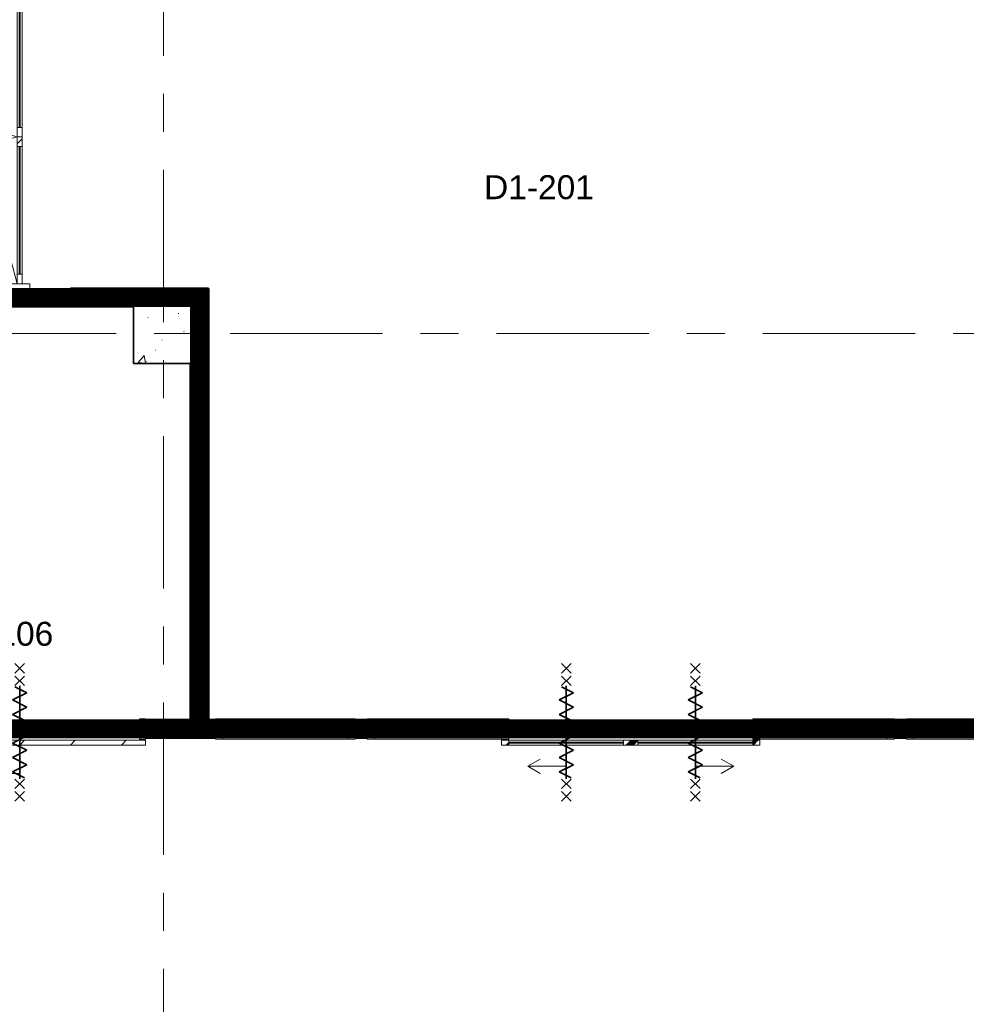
# Model space of a CAD drawing. Extents: x -2538 to 83400, y -8040 to 61900.
# Tile 89 of 105: x 45600 to 53500, y 41202 to 49418. Entities that reach past the tile are written whole.
import ezdxf

# ---------------------------------------------------------------- set-up
doc = ezdxf.new("R2010")
doc.units = 0
doc.header["$LTSCALE"] = 100
doc.linetypes.add('SCHEIDING_BRANDWEREND60', pattern=[3.2, 0.8, -1.6, 0.8])
doc.linetypes.add('stramien', pattern=[22.225, 12.7, -3.175, 3.175, -3.175])
for name, color, linetype, lineweight in [('00---0--FM-RUIMTENR', 7, 'Continuous', 18), ('BA20----_WANDEN', 14, 'Continuous', 50), ('BL$1A---_ALGEMEEN', 7, 'Continuous', 18), ('BL$7A---_STRAMIEN', 7, 'Continuous', 18), ('BL$8F---_HID-WAND', 7, 'Continuous', 18), ('BL20----_WANDEN', 7, 'Continuous', 25), ('BL28----_CONSTRUCTIES', 4, 'Continuous', 18), ('BL30----_BRANDSYMBOLEN', 14, 'Continuous', 35), ('BL30----_KOZIJNEN', 14, 'Continuous', 25), ('BL40----_BRANDWERENDESCHEIDING_60MIN', 84, 'SCHEIDING_BRANDWEREND60', 158)]:
    doc.layers.add(name, color=color, linetype=linetype, lineweight=lineweight)
doc.styles.add('Arial', font='arial.ttf', dxfattribs={"height": 200})
pattern_1 = [(270, (45475, 47175), (500, 1e-12), []), (270, (45425, 47175), (500, 1e-12), []), (270, (45375, 47175), (500, 1e-12), []), (270, (45325, 47175), (500, 1e-12), [])]
pattern_2 = [(180, (47175, 45500), (1e-12, -500), []), (180, (47175, 45550), (1e-12, -500), []), (180, (47175, 45600), (1e-12, -500), []), (180, (47175, 45650), (1e-12, -500), [])]
pattern_3 = [(90, (49400, 43425), (-500, -1e-12), []), (90, (49450, 43425), (-500, -1e-12), []), (90, (49500, 43425), (-500, -1e-12), []), (90, (49550, 43425), (-500, -1e-12), [])]
pattern_4 = [(225, (49446.6, 37572.7), (500, -500), []), (225, (49276.6, 37572.7), (500, -500), []), (225, (49266.6, 37572.7), (500, -500), []), (225, (49256.6, 37572.7), (500, -500), []), (225, (49246.6, 37572.7), (500, -500), []), (225, (49236.6, 37572.7), (500, -500), []), (225, (49226.6, 37572.7), (500, -500), []), (225, (49216.6, 37572.7), (500, -500), [])]

# ---------------------------------------------------------------- blocks, each defined once
blk = doc.blocks.new('28_CL_beton - kolom - Betonkolom 500x500-V8-1')
at = {"layer": 'BL28----_CONSTRUCTIES'}
h = blk.add_hatch(dxfattribs=at)
h.set_pattern_fill('FP_10', color=256, style=0, pattern_type=2)
h.set_pattern_definition([(50, (-45546.6, -40872.7), (728.7365, -63.756), [76.2, -838.2]), (355, (-45546.6, -40872.7), (-140.972, 764.228), [60.96, -670.56]), (100.451, (-45485.9, -40878), (587.77, 700.467), [64.76, -712.36]), (46.184, (-45546.6, -40669.5), (1084.316, -168.171), [114.3, -1257.3]), (96.636, (-45456.2, -40683.5), (949.61, 989.71), [97.14, -1068.54]), (351.184, (-45546.6, -40669.5), (949.62, 989.701), [91.44, -1005.84]), (21, (-45445, -40720.3), (606.458, -409.0606), [76.2, -838.2]), (326, (-45445, -40720.3), (247.208, 736.753), [60.96, -670.56]), (71.451, (-45394.5, -40754.4), (853.668, 327.6855), [64.76, -712.36]), (37.5, (-45546.6, -40872.68), (12.3547, 338.2201), [3.353, -659.079, 3.353, -677.367, -673.1]), (37.5, (-45546.6, -40872.68), (12.3547, 338.2201), [-1343.152, 3.353, -669.747]), (7.5, (-45546.6, -40872.68), (267.2789, 400.7221), [3.353, -384.759, 3.353, -643.839, -256.54]), (7.5, (-45546.6, -40872.68), (267.2789, 400.7221), [-1035.304, 3.353, -253.187]), (327.5, (-45773.18, -40872.68), (542.3633, -22.9153), [3.353, -250.647, 3.353, -1840.687]), (327.5, (-45773.18, -40872.68), (542.3633, -22.9153), [-257.353, -789.127, 3.353, -1048.207]), (317.5, (-45874.78, -40872.7), (592.517, 101.707), [3.353, -326.847, 3.353, -522.935, -746.76]), (317.5, (-45874.78, -40872.7), (592.517, 101.707), [-856.488, 3.353, -743.407])])
h.paths.add_polyline_path([(250, -250), (250, 250), (-250, 250), (-250, -250)], flags=0)
at = {"layer": 'BL28----_CONSTRUCTIES', "lineweight": 35}
for p, q in [((250, 250), (-250, 250)), ((-250, 250), (-250, -250)), ((250, -250), (250, 250)), ((-250, -250), (250, -250))]:
    blk.add_line(p, q, dxfattribs=at)
blk = doc.blocks.new('32_DR_AMC_s_dubbele deur met bovenpaneel_dt5 - 2550x2700-2935082-1')
at = {"layer": 'BL30----_KOZIJNEN', "lineweight": 18}
h = blk.add_hatch(dxfattribs=at)
h.set_pattern_fill('FP_980', color=256, style=0, pattern_type=2)
h.set_pattern_definition([(315, (-42392.3, 44346.6), (500, 500), []), (315, (-42392.3, 44176.6), (500, 500), []), (315, (-42392.3, 44166.6), (500, 500), []), (315, (-42392.3, 44156.6), (500, 500), []), (315, (-42392.3, 44146.6), (500, 500), []), (315, (-42392.3, 44136.6), (500, 500), []), (315, (-42392.3, 44126.6), (500, 500), []), (315, (-42392.3, 44116.6), (500, 500), [])])
h.paths.add_polyline_path([(-1155, 85), (-1155, -85), (-1105, -85), (-1105, 85)], flags=0)
h.paths.add_polyline_path([(1345, -85), (1395, -85), (1395, 85), (1345, 85)], flags=0)
h = blk.add_hatch(dxfattribs=at)
h.set_pattern_fill('FP_979', color=256, style=0, pattern_type=2)
h.set_pattern_definition([(315, (-42392.3, 44346.6), (212.132, 212.132), [])])
h.paths.add_polyline_path([(-1105, 20), (-1105, -20), (-1025, -20), (-1025, 20)], flags=0)
h.paths.add_polyline_path([(40, 20), (40, -20), (120, -20), (120, 20)], flags=0)
for p, q in [((-1105, 20), (57.3, 331.4)), ((1345, 20), (182.7, 331.4)), ((120, 20), (37.9, 326.2)), ((120, 20), (202.1, 326.2)), ((-1155, 85), (-1155, -85)), ((-1105, 85), (-1155, 85)), ((-1105, -85), (-1105, 85)), ((1395, 85), (1345, 85)), ((1345, 85), (1345, -85)), ((1395, -85), (1395, 85)), ((-1025, 20), (-1105, 20)), ((-1105, 20), (-1105, -20)), ((-1025, -20), (-1025, 20)), ((-1025, 20), (40, 20)), ((40, 3), (-1025, 3)), ((-1025, 3), (-1025, -3)), ((120, 20), (40, 20)), ((40, 20), (40, -20)), ((40, -3), (40, 3)), ((120, -20), (120, 20)), ((200, 20), (120, 20)), ((120, 20), (120, -20)), ((200, -20), (200, 20)), ((200, 20), (1265, 20)), ((1265, 3), (200, 3)), ((200, 3), (200, -3)), ((1345, 20), (1265, 20)), ((1265, 20), (1265, -20)), ((1265, -3), (1265, 3)), ((1345, -20), (1345, 20)), ((-1105, -20), (-1025, -20)), ((-1025, -3), (40, -3)), ((40, -20), (-1025, -20)), ((40, -20), (120, -20)), ((120, -20), (200, -20)), ((200, -3), (1265, -3)), ((1265, -20), (200, -20)), ((1265, -20), (1345, -20)), ((-1155, -85), (-1105, -85)), ((1345, -85), (1395, -85))]:
    blk.add_line(p, q, dxfattribs=at)
blk = doc.blocks.new('32_DR_AMC_s_enkele schuifdeur_dt1 - 2100x2160_wbdbo60-2935464-1')
at = {"layer": 'BL30----_KOZIJNEN', "lineweight": 18}
h = blk.add_hatch(dxfattribs=at)
h.set_pattern_fill('FP_1375', color=256, style=0, pattern_type=2)
h.set_pattern_definition([(225, (44671.6, 37572.68), (212.132, -212.132), [])])
h.paths.add_polyline_path([(-725, 135), (-725, 95), (1375, 95), (1375, 135), (1293.3, 135)], flags=0)
at = {"layer": 'BL$1A---_ALGEMEEN'}
for p, q in [((645, 371), (541.1, 431)), ((325, -84.9), (325, 371)), ((325, 371), (645, 371)), ((645, 371), (541.1, 311))]:
    blk.add_line(p, q, dxfattribs=at)
at = {"layer": 'BL30----_BRANDSYMBOLEN'}
for p, q in [((285, 603.6), (365, 523.6)), ((365, 603.6), (285, 523.6)), ((365, 498.7), (285, 418.6)), ((285, 498.7), (365, 418.6)), ((325, 416.3), (325, -358.7)), ((325, 416.3), (325, -358.7)), ((265, 298.6), (385, 358.6)), ((385, 358.6), (285, 408.6)), ((385, 238.6), (265, 298.6)), ((265, 178.6), (385, 238.6)), ((385, 118.6), (265, 178.6)), ((265, 58.6), (385, 118.6)), ((385, -1.4), (265, 58.6)), ((265, -61.4), (385, -1.4)), ((385, -121.4), (265, -61.4)), ((265, -181.4), (385, -121.4)), ((385, -241.4), (265, -181.4)), ((265, -301.4), (385, -241.4)), ((365, -351.4), (265, -301.4)), ((285, -361.4), (365, -441.4)), ((365, -361.4), (285, -441.4)), ((285, -466.4), (365, -546.4)), ((365, -466.4), (285, -546.4))]:
    blk.add_line(p, q, dxfattribs=at)
at = {"layer": 'BL30----_KOZIJNEN', "lineweight": 18}
for p, q in [((1375, 135), (-725, 135)), ((-725, 135), (-725, 95)), ((-725, 95), (1375, 95)), ((-675, 85), (-725, 85)), ((-725, 85), (-725, -85)), ((-675, -85), (-675, 85)), ((1375, 85), (1325, 85)), ((1325, 85), (1325, -85)), ((1375, 95), (1375, 135)), ((1375, -85), (1375, 85)), ((-725, -85), (-675, -85)), ((1325, -85), (1375, -85))]:
    blk.add_line(p, q, dxfattribs=at)
blk = doc.blocks.new('32_DR_AMC_s_dubbele schuifdeur met zijlichten_T_dt11 - 4050x2650_wbdbo60-2935470-1')
at = {"layer": 'BL30----_KOZIJNEN', "lineweight": 18}
h = blk.add_hatch(dxfattribs=at)
h.set_pattern_fill('FP_1387', color=256, style=0, pattern_type=2)
h.set_pattern_definition(pattern_4)
h.paths.add_polyline_path([(-2200, 85), (-2200, -85), (-2140, -85), (-2140, 85), (-2165, 85)], flags=0)
h.paths.add_polyline_path([(-1018, 85), (-1078, 85), (-1078, -85), (-1018, -85)], flags=0)
h = blk.add_hatch(dxfattribs=at)
h.set_pattern_fill('FP_1387', color=256, style=0, pattern_type=2)
h.set_pattern_definition(pattern_4)
h.paths.add_polyline_path([(-1078, 135), (-1078, 95), (-1018, 95), (-1018, 135)], flags=0)
h.paths.add_polyline_path([(-60, 135), (-60, 95), (0, 95), (0, 135)], flags=0)
h = blk.add_hatch(dxfattribs=at)
h.set_pattern_fill('FP_1387', color=256, style=0, pattern_type=2)
h.set_pattern_definition(pattern_4)
h.paths.add_polyline_path([(60, 135), (0, 135), (0, 95), (60, 95)], flags=0)
h.paths.add_polyline_path([(1018, 135), (1018, 95), (1078, 95), (1078, 135)], flags=0)
at = {"layer": 'BL$1A---_ALGEMEEN'}
for p, q in [((-859, 312), (-755.1, 372)), ((859, 312), (755.1, 372)), ((-859, 312), (-755.1, 252)), ((-539, 312), (-859, 312)), ((-539, -143.9), (-539, 312)), ((539, -143.9), (539, 312)), ((539, 312), (859, 312)), ((859, 312), (755.1, 252))]:
    blk.add_line(p, q, dxfattribs=at)
at = {"layer": 'BL30----_BRANDSYMBOLEN'}
for p, q in [((-579, 603.6), (-499, 523.6)), ((-499, 603.6), (-579, 523.6)), ((499, 603.6), (579, 523.6)), ((579, 603.6), (499, 523.6)), ((-499, 498.7), (-579, 418.6)), ((-579, 498.7), (-499, 418.6)), ((579, 498.7), (499, 418.6)), ((499, 498.7), (579, 418.6)), ((-539, 416.3), (-539, -358.7)), ((-539, 416.3), (-539, -358.7)), ((539, 416.3), (539, -358.7)), ((539, 416.3), (539, -358.7)), ((-599, 298.6), (-479, 358.6)), ((-479, 358.6), (-579, 408.6)), ((479, 298.6), (599, 358.6)), ((599, 358.6), (499, 408.6)), ((-479, 238.6), (-599, 298.6)), ((599, 238.6), (479, 298.6)), ((-599, 178.6), (-479, 238.6)), ((-479, 118.6), (-599, 178.6)), ((479, 178.6), (599, 238.6)), ((599, 118.6), (479, 178.6)), ((-599, 58.6), (-479, 118.6)), ((479, 58.6), (599, 118.6)), ((-479, -1.4), (-599, 58.6)), ((599, -1.4), (479, 58.6)), ((-599, -61.4), (-479, -1.4)), ((-479, -121.4), (-599, -61.4)), ((479, -61.4), (599, -1.4)), ((599, -121.4), (479, -61.4)), ((-599, -181.4), (-479, -121.4)), ((479, -181.4), (599, -121.4)), ((-479, -241.4), (-599, -181.4)), ((-599, -301.4), (-479, -241.4)), ((599, -241.4), (479, -181.4)), ((479, -301.4), (599, -241.4)), ((-499, -351.4), (-599, -301.4)), ((579, -351.4), (479, -301.4)), ((-579, -361.4), (-499, -441.4)), ((-499, -361.4), (-579, -441.4)), ((499, -361.4), (579, -441.4)), ((579, -361.4), (499, -441.4)), ((-579, -466.4), (-499, -546.4)), ((-499, -466.4), (-579, -546.4)), ((499, -466.4), (579, -546.4)), ((579, -466.4), (499, -546.4))]:
    blk.add_line(p, q, dxfattribs=at)
at = {"layer": 'BL30----_KOZIJNEN', "lineweight": 18}
for p, q in [((-2200, 85), (-2200, 75)), ((-2140, 85), (-2200, 85)), ((-2140, -85), (-2140, 85)), ((-1078, 85), (-2140, 85)), ((-1018, 135), (-1078, 135)), ((-1078, 135), (-1078, 95)), ((-1078, 95), (-1018, 95)), ((-1018, 85), (-1078, 85)), ((-1078, 85), (-1078, -85)), ((-1018, 95), (-1018, 135)), ((-60, 135), (-1018, 135)), ((-60, 118), (-1018, 118)), ((-1018, 118), (-1018, 112)), ((-1018, 112), (-60, 112)), ((-60, 95), (-1018, 95)), ((-1018, -85), (-1018, 85)), ((0, 135), (-60, 135)), ((-60, 135), (-60, 95)), ((-60, 112), (-60, 118)), ((-60, 95), (0, 95)), ((0, 95), (0, 135)), ((60, 135), (0, 135)), ((0, 135), (0, 95)), ((0, 95), (60, 95)), ((60, 95), (60, 135)), ((1018, 135), (60, 135)), ((1018, 118), (60, 118)), ((60, 118), (60, 112)), ((60, 112), (1018, 112)), ((1018, 95), (60, 95)), ((1078, 135), (1018, 135)), ((1018, 135), (1018, 95)), ((1018, 112), (1018, 118)), ((1018, 95), (1078, 95)), ((1018, 85), (1018, -85)), ((1078, 85), (1018, 85)), ((1078, 95), (1078, 135)), ((1078, -85), (1078, 85)), ((2140, 85), (1078, 85)), ((2200, 85), (2140, 85)), ((2140, 85), (2140, -85)), ((2200, 75), (2200, 85)), ((-1078, 3), (-2140, 3)), ((-2140, 3), (-2140, -3)), ((-1078, -3), (-1078, 3)), ((2140, 3), (1078, 3)), ((1078, 3), (1078, -3)), ((2140, -3), (2140, 3)), ((-2200, -75), (-2200, -85)), ((-2140, -3), (-1078, -3)), ((1078, -3), (2140, -3)), ((2200, -85), (2200, -75)), ((-2200, -85), (-2140, -85)), ((-1078, -85), (-2140, -85)), ((-1078, -85), (-1018, -85)), ((1018, -85), (1078, -85)), ((2140, -85), (1078, -85)), ((2140, -85), (2200, -85))]:
    blk.add_line(p, q, dxfattribs=at)
blk = doc.blocks.new('32_WN_AMC_s_raam met bovenlicht - 1166x2660 bovenlicht 1440_wbdbo60-2935471-1')
at = {"layer": 'BL30----_KOZIJNEN', "lineweight": 18}
for p, q in [((-583, 85), (-583, -85)), ((-523, 85), (-583, 85)), ((-523, -85), (-523, 85)), ((523, 85), (-523, 85)), ((583, 85), (523, 85)), ((523, 85), (523, -85)), ((583, -85), (583, 85)), ((523, 3), (-523, 3)), ((-523, 3), (-523, -3)), ((523, -3), (523, 3)), ((-523, -3), (523, -3)), ((-583, -85), (-523, -85)), ((-523, -85), (523, -85)), ((523, -85), (583, -85))]:
    blk.add_line(p, q, dxfattribs=at)
blk = doc.blocks.new('32_WN_AMC_s_raam met bovenlicht - 1166x2660 bovenlicht 1440_wbdbo60-2935472-1')
at = {"layer": 'BL30----_KOZIJNEN', "lineweight": 18}
h = blk.add_hatch(dxfattribs=at)
h.set_pattern_fill('FP_1388', color=256, style=0, pattern_type=2)
h.set_pattern_definition([(225, (52329.6, 37572.7), (500, -500), []), (225, (52159.6, 37572.7), (500, -500), []), (225, (52149.6, 37572.7), (500, -500), []), (225, (52139.6, 37572.7), (500, -500), []), (225, (52129.6, 37572.7), (500, -500), []), (225, (52119.6, 37572.7), (500, -500), []), (225, (52109.6, 37572.7), (500, -500), []), (225, (52099.6, 37572.7), (500, -500), [])])
h.paths.add_polyline_path([(-523, 85), (-583, 85), (-583, -85), (-523, -85)], flags=0)
h.paths.add_polyline_path([(583, 85), (523, 85), (523, -85), (583, -85)], flags=0)
for p, q in [((-583, 85), (-523, 85)), ((-583, -85), (-583, 85)), ((-523, 85), (-523, -85)), ((-523, 85), (523, 85)), ((523, 85), (583, 85)), ((523, -85), (523, 85)), ((583, 85), (583, -85)), ((-523, -3), (-523, 3)), ((-523, 3), (523, 3)), ((523, 3), (523, -3)), ((523, -3), (-523, -3)), ((-523, -85), (-583, -85)), ((523, -85), (-523, -85)), ((583, -85), (523, -85))]:
    blk.add_line(p, q, dxfattribs=at)

msp = doc.modelspace()

# ---------------------------------------------------------------- hatches: boundary and pattern name
at = {"layer": 'BA20----_WANDEN', "lineweight": 18}
h = msp.add_hatch(dxfattribs=at)
h.set_pattern_fill('FP_54', color=256, angle=90, style=0, pattern_type=2)
h.set_pattern_definition([(180, (45675, 50812.5), (-4e-14, -337.5), []), (180, (45675, 50831.25), (-4e-14, -337.5), []), (180, (45675, 50850), (-4e-14, -337.5), []), (180, (45675, 50868.75), (-4e-14, -337.5), []), (180, (45675, 50887.5), (-4e-14, -337.5), []), (180, (45675, 50906.25), (-4e-14, -337.5), []), (180, (45675, 50925), (-4e-14, -337.5), [])])
h.paths.add_polyline_path([(45650, 47150), (45650, 47164.6), (45550, 47164.6), (45550, 47150)], flags=0)
h.paths.add_polyline_path([(45650, 49714.6), (45650, 54450), (45550, 54450), (45550, 49714.6)], flags=0)
h = msp.add_hatch(dxfattribs=at)
h.set_pattern_fill('FP_53', color=256, angle=90, style=0, pattern_type=2)
h.set_pattern_definition([(180, (45675, 51012.5), (-6e-14, -500), []), (180, (45675, 51062.5), (-6e-14, -500), []), (180, (45675, 51112.5), (-6e-14, -500), []), (180, (45675, 51162.5), (-6e-14, -500), [])])
h.paths.add_polyline_path([(45662.5, 47162.5), (45662.5, 47164.6), (45650, 47164.6), (45650, 47162.5)], flags=0)
h.paths.add_polyline_path([(45662.5, 49714.6), (45662.5, 50650), (45650, 50650), (45650, 49714.6)], flags=0)
h.paths.add_polyline_path([(45662.5, 50750), (45662.5, 54450), (45650, 54450), (45650, 50750)], flags=0)
h = msp.add_hatch(dxfattribs=at)
h.set_pattern_fill('FP_788', color=256, angle=-270, style=0, pattern_type=2)
h.set_pattern_definition(pattern_1)
h.paths.add_polyline_path([(47175, 47162.5), (47175, 47175), (46025, 47175), (46025, 47164.6), (45662.5, 47164.6), (45662.5, 47162.5), (47162.5, 47162.5)], flags=0)
h.paths.add_polyline_path([(45537.5, 47162.5), (45537.5, 47164.6), (45025, 47164.6), (45025, 47175), (44037.5, 47175), (44037.5, 47162.5), (44620.1, 47162.5)], flags=0)
h = msp.add_hatch(dxfattribs=at)
h.set_pattern_fill('FP_788', color=256, angle=-270, style=0, pattern_type=2)
h.set_pattern_definition(pattern_1)
h.paths.add_polyline_path([(47150, 47150), (47162.5, 47150), (47162.5, 47162.5), (45650, 47162.5), (45650, 47150), (46025.2, 47150)], flags=0)
h.paths.add_polyline_path([(44050, 47150), (45550, 47150), (45550, 47162.5), (44050, 47162.5)], flags=0)
h = msp.add_hatch(dxfattribs=at)
h.set_pattern_fill('FP_790', color=256, angle=90, style=0, pattern_type=2)
h.set_pattern_definition(pattern_2)
h.paths.add_polyline_path([(47175, 43575), (47175, 47162.5), (47162.5, 47162.5), (47162.5, 43575)], flags=0)
h = msp.add_hatch(dxfattribs=at)
h.set_pattern_fill('FP_789', color=256, angle=-270, style=0, pattern_type=2)
h.set_pattern_definition([(270, (45675, 47175), (337.5, 9e-13), []), (270, (45656.25, 47175), (337.5, 9e-13), []), (270, (45637.5, 47175), (337.5, 9e-13), []), (270, (45618.75, 47175), (337.5, 9e-13), []), (270, (45600, 47175), (337.5, 9e-13), []), (270, (45581.25, 47175), (337.5, 9e-13), []), (270, (45562.5, 47175), (337.5, 9e-13), [])])
h.paths.add_polyline_path([(47050, 47050), (47150, 47050), (47150, 47150), (44150, 47150), (44150, 47050), (46550, 47050)], flags=0)
h = msp.add_hatch(dxfattribs=at)
h.set_pattern_fill('FP_790', color=256, angle=90, style=0, pattern_type=2)
h.set_pattern_definition(pattern_2)
h.paths.add_polyline_path([(47162.5, 43575), (47162.5, 47150), (47150, 47150), (47150, 43575)], flags=0)
h = msp.add_hatch(dxfattribs=at)
h.set_pattern_fill('FP_788', color=256, angle=-270, style=0, pattern_type=2)
h.set_pattern_definition(pattern_1)
h.paths.add_polyline_path([(44620.1, 47037.5), (46550, 47037.5), (46550, 47050), (44162.5, 47050), (44162.5, 47037.5), (44175, 47037.5)], flags=0)
h = msp.add_hatch(dxfattribs=at)
h.set_pattern_fill('FP_788', color=256, angle=-270, style=0, pattern_type=2)
h.set_pattern_definition(pattern_1)
h.paths.add_polyline_path([(46550, 47025), (46550, 47037.5), (44175, 47037.5), (44175, 47025), (46025.2, 47025)], flags=0)
h = msp.add_hatch(dxfattribs=at)
h.set_pattern_fill('FP_791', color=256, angle=90, style=0, pattern_type=2)
h.set_pattern_definition([(180, (47175, 45300), (8e-13, -337.5), []), (180, (47175, 45318.75), (8e-13, -337.5), []), (180, (47175, 45337.5), (8e-13, -337.5), []), (180, (47175, 45356.25), (8e-13, -337.5), []), (180, (47175, 45375), (8e-13, -337.5), []), (180, (47175, 45393.75), (8e-13, -337.5), []), (180, (47175, 45412.5), (8e-13, -337.5), [])])
h.paths.add_polyline_path([(47150, 43575), (47150, 47050), (47050, 47050), (47050, 43575)], flags=0)
h = msp.add_hatch(dxfattribs=at)
h.set_pattern_fill('FP_790', color=256, angle=90, style=0, pattern_type=2)
h.set_pattern_definition(pattern_2)
h.paths.add_polyline_path([(47025, 43575), (47037.5, 43575), (47037.5, 46550), (47025, 46550), (47025, 44372.4)], flags=0)
h = msp.add_hatch(dxfattribs=at)
h.set_pattern_fill('FP_790', color=256, angle=90, style=0, pattern_type=2)
h.set_pattern_definition(pattern_2)
h.paths.add_polyline_path([(47050, 43575), (47050, 46550), (47037.5, 46550), (47037.5, 43575)], flags=0)
h = msp.add_hatch(dxfattribs=at)
h.set_pattern_fill('FP_793', color=256, angle=90, style=0, pattern_type=2)
h.set_pattern_definition([(90, (49200, 43425), (-337.5, -1e-12), []), (90, (49218.75, 43425), (-337.5, -1e-12), []), (90, (49237.5, 43425), (-337.5, -1e-12), []), (90, (49256.25, 43425), (-337.5, -1e-12), []), (90, (49275, 43425), (-337.5, -1e-12), []), (90, (49293.75, 43425), (-337.5, -1e-12), []), (90, (49312.5, 43425), (-337.5, -1e-12), [])])
h.paths.add_polyline_path([(54225, 43450), (54250, 43450), (54250, 43550), (54166, 43550), (54166, 43450)], flags=0)
h.paths.add_polyline_path([(52900, 43450), (53000, 43450), (53000, 43550), (52900, 43550)], flags=0)
h.paths.add_polyline_path([(48400, 43450), (48500, 43450), (48500, 43550), (48400, 43550)], flags=0)
h.paths.add_polyline_path([(47234, 43450), (47234, 43550), (46650, 43550), (46650, 43450)], flags=0)
h.paths.add_polyline_path([(44550, 43450), (44550, 43550), (44150, 43550), (44150, 43450), (44268.9, 43450)], flags=0)
h = msp.add_hatch(dxfattribs=at)
h.set_pattern_fill('FP_792', color=256, angle=90, style=0, pattern_type=2)
h.set_pattern_definition(pattern_3)
h.paths.add_polyline_path([(54166, 43550), (54237.5, 43550), (54237.5, 43562.5), (54166, 43562.5)], flags=0)
h.paths.add_polyline_path([(52900, 43550), (53000, 43550), (53000, 43562.5), (52900, 43562.5)], flags=0)
h.paths.add_polyline_path([(48500, 43550), (48500, 43562.5), (48400, 43562.5), (48400, 43550)], flags=0)
h.paths.add_polyline_path([(47234, 43550), (47234, 43562.5), (46650, 43562.5), (46650, 43550)], flags=0)
h.paths.add_polyline_path([(44175, 43550), (44550, 43550), (44550, 43562.5), (44162.5, 43562.5), (44162.5, 43550)], flags=0)
h = msp.add_hatch(dxfattribs=at)
h.set_pattern_fill('FP_792', color=256, angle=90, style=0, pattern_type=2)
h.set_pattern_definition(pattern_3)
h.paths.add_polyline_path([(54225, 43562.5), (54225, 43575), (54166, 43575), (54166, 43562.5)], flags=0)
h.paths.add_polyline_path([(52900, 43562.5), (53000, 43562.5), (53000, 43575), (52900, 43575)], flags=0)
h.paths.add_polyline_path([(48400, 43562.5), (48500, 43562.5), (48500, 43575), (48400, 43575)], flags=0)
h.paths.add_polyline_path([(46650, 43562.5), (47234, 43562.5), (47234, 43575), (46650, 43575)], flags=0)
h.paths.add_polyline_path([(44175, 43562.5), (44550, 43562.5), (44550, 43575), (44175, 43575)], flags=0)
h = msp.add_hatch(dxfattribs=at)
h.set_pattern_fill('FP_792', color=256, angle=90, style=0, pattern_type=2)
h.set_pattern_definition(pattern_3)
h.paths.add_polyline_path([(54225, 43437.5), (54237.5, 43437.5), (54237.5, 43450), (54166, 43450), (54166, 43437.5)], flags=0)
h.paths.add_polyline_path([(52900, 43437.5), (53000, 43437.5), (53000, 43450), (52900, 43450)], flags=0)
h.paths.add_polyline_path([(48500, 43437.5), (48500, 43450), (48400, 43450), (48400, 43437.5)], flags=0)
h.paths.add_polyline_path([(47234, 43437.5), (47234, 43450), (46650, 43450), (46650, 43437.5)], flags=0)
h.paths.add_polyline_path([(44162.5, 43437.5), (44550, 43437.5), (44550, 43450), (44162.5, 43450)], flags=0)
h = msp.add_hatch(dxfattribs=at)
h.set_pattern_fill('FP_792', color=256, angle=90, style=0, pattern_type=2)
h.set_pattern_definition(pattern_3)
h.paths.add_polyline_path([(54225, 43425), (54225, 43437.5), (54166, 43437.5), (54166, 43425)], flags=0)
h.paths.add_polyline_path([(52900, 43425), (53000, 43425), (53000, 43437.5), (52900, 43437.5)], flags=0)
h.paths.add_polyline_path([(48400, 43425), (48500, 43425), (48500, 43437.5), (48400, 43437.5)], flags=0)
h.paths.add_polyline_path([(47234, 43425), (47234, 43437.5), (46650, 43437.5), (46650, 43425)], flags=0)
h.paths.add_polyline_path([(44268.9, 43425), (44550, 43425), (44550, 43437.5), (44175, 43437.5), (44175, 43425)], flags=0)

# ---------------------------------------------------------------- linework, layer by layer
at = {"layer": 'BL$7A---_STRAMIEN', "linetype": 'stramien'}
for p, q in [((46800, -2000), (46800, 60900)), ((-1537.7, 46800), (83400, 46800)), ((-1537.7, 46800), (83400, 46800))]:
    msp.add_line(p, q, dxfattribs=at)
at = {"layer": 'BL$8F---_HID-WAND'}
msp.add_line((49682, 43510), (51718, 43510), dxfattribs=at)
at = {"layer": 'BL20----_WANDEN', "lineweight": 50}
for p, q in [((46025, 47164.6), (45025, 47164.6)), ((47175, 47175), (46025, 47175)), ((46025, 47175), (46025, 47164.6)), ((47175, 43575), (47175, 47175)), ((44175, 47025), (46550, 47025)), ((47025, 46550), (47025, 43575)), ((47234, 43575), (46650, 43575)), ((46650, 43575), (46650, 43425)), ((47234, 43425), (47234, 43575)), ((48500, 43575), (48400, 43575)), ((48400, 43575), (48400, 43425)), ((48500, 43425), (48500, 43575)), ((53000, 43575), (52900, 43575)), ((52900, 43575), (52900, 43425)), ((53000, 43425), (53000, 43575)), ((46650, 43425), (47234, 43425)), ((48400, 43425), (48500, 43425)), ((52900, 43425), (53000, 43425))]:
    msp.add_line(p, q, dxfattribs=at)
at = {"layer": 'BL20----_WANDEN'}
for p, q in [((45650, 47164.6), (45650, 47150)), ((45662.5, 47164.6), (45662.5, 47162.5)), ((47162.5, 47162.5), (45662.5, 47162.5)), ((47162.5, 43575), (47162.5, 47162.5)), ((47150, 47150), (45650, 47150)), ((47150, 43575), (47150, 47150)), ((46550, 47050), (44150, 47050)), ((46550, 47037.5), (44162.5, 47037.5)), ((47037.5, 43575), (47037.5, 46550)), ((47050, 43575), (47050, 46550)), ((46650, 43562.5), (47234, 43562.5)), ((46650, 43550), (47234, 43550)), ((48400, 43562.5), (48500, 43562.5)), ((48400, 43550), (48500, 43550)), ((52900, 43562.5), (53000, 43562.5)), ((52900, 43550), (53000, 43550)), ((46650, 43450), (47234, 43450)), ((46650, 43437.5), (47234, 43437.5)), ((48400, 43450), (48500, 43450)), ((48400, 43437.5), (48500, 43437.5)), ((52900, 43450), (53000, 43450)), ((52900, 43437.5), (53000, 43437.5))]:
    msp.add_line(p, q, dxfattribs=at)
at = {"layer": 'BL40----_BRANDWERENDESCHEIDING_60MIN', "const_width": 160}
msp.add_lwpolyline([(44100, 46000), (44100, 47100), (47100, 47100), (47100, 43500)], dxfattribs=at)
at = {"layer": 'BL40----_BRANDWERENDESCHEIDING_60MIN', "const_width": 160, "flags": 128}
msp.add_lwpolyline([(40600, 43500), (54300, 43500)], dxfattribs=at)

# ---------------------------------------------------------------- block references
at = {"layer": 'BL28----_CONSTRUCTIES'}
msp.add_blockref('28_CL_beton - kolom - Betonkolom 500x500-V8-1', (46800, 46800), dxfattribs=at)
at = {"layer": 'BL30----_KOZIJNEN'}
for name, p, rotation in [('32_DR_AMC_s_dubbele deur met bovenpaneel_dt5 - 2550x2700-2935082-1', (45600, 48319.6), 90), ('32_DR_AMC_s_enkele schuifdeur_dt1 - 2100x2160_wbdbo60-2935464-1', (45925, 43500), 180), ('32_DR_AMC_s_dubbele schuifdeur met zijlichten_T_dt11 - 4050x2650_wbdbo60-2935470-1', (50700, 43500), 180), ('32_WN_AMC_s_raam met bovenlicht - 1166x2660 bovenlicht 1440_wbdbo60-2935472-1', (53583, 43500), 180)]:
    msp.add_blockref(name, p, dxfattribs=dict(at, rotation=rotation))
msp.add_blockref('32_WN_AMC_s_raam met bovenlicht - 1166x2660 bovenlicht 1440_wbdbo60-2935471-1', (47817, 43500), dxfattribs=at)

# ---------------------------------------------------------------- texts
at = {"layer": '00---0--FM-RUIMTENR', "char_height": 200, "width": 1130.379, "attachment_point": 1, "style": 'Arial'}
for s, insert in [('D1-201', (49475.6, 48120.3)), ('D1-106', (44964.2, 44393.9))]:
    msp.add_mtext(s, dxfattribs=dict(at, insert=insert))

doc.saveas('drawing.dxf')
